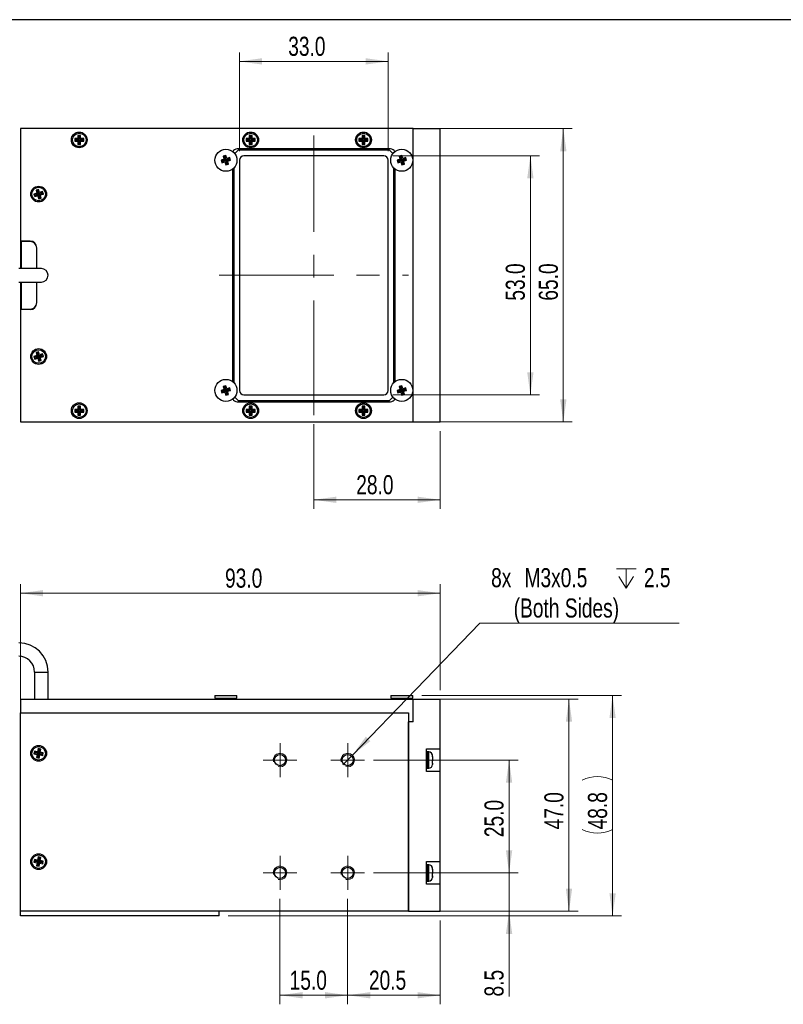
# Model space of a CAD drawing. Header units: millimetres. Extents: x 6 to 294, y 6 to 202.
# Tile 3 of 6: x 66 to 151, y 90 to 199. Entities that reach past the tile are written whole.
import ezdxf

# ---------------------------------------------------------------- set-up
doc = ezdxf.new("R2010")
doc.units = ezdxf.units.MM
doc.linetypes.add('CENTERX2', pattern=[20.32, 12.7, -2.54, 2.54, -2.54])
doc.styles.add('SLDTEXTSTYLE0', font='TXT', dxfattribs={"width": 0.75})
doc.dimstyles.new('SLDDIMSTYLE0', dxfattribs={"dimtxt": 2.116667, "dimasz": 2.5, "dimexe": 0, "dimexo": 0.0625, "dimgap": 0.529167, "dimtad": 1, "dimdec": 1, "dimlfac": 2, "dimrnd": 1e-09, "dimzin": 4, "dimdsep": 46, "dimtxsty": 'SLDTEXTSTYLE0', "dimsah": 1, "dimcen": 0.09, "dimadec": 0, "dimazin": 1, "dimtfac": 1, "dimtdec": 1, "dimtofl": 0, "dimtmove": 0, "dimatfit": 3, "dimfxl": 1, "dimfrac": 2, "dimtolj": 1, "dimtzin": 12, "dimarcsym": 0})
doc.dimstyles.new('SLDDIMSTYLE1', dxfattribs={"dimtxt": 2.116667, "dimasz": 2.5, "dimexe": 0, "dimexo": 0.0625, "dimgap": 0.529167, "dimtad": 1, "dimdec": 1, "dimlfac": 2, "dimrnd": 1e-09, "dimzin": 12, "dimdsep": 46, "dimtxsty": 'SLDTEXTSTYLE0', "dimsah": 1, "dimcen": 0.09, "dimadec": 0, "dimazin": 3, "dimtfac": 1, "dimtdec": 1, "dimtofl": 0, "dimtmove": 0, "dimatfit": 3, "dimfxl": 1, "dimfrac": 2, "dimtolj": 1, "dimtzin": 12, "dimarcsym": 0})
doc.dimstyles.new('SLDDIMSTYLE2', dxfattribs={"dimtxt": 2.116667, "dimasz": 2.5, "dimexe": 0, "dimexo": 0.0625, "dimgap": 0.529167, "dimtad": 1, "dimdec": 1, "dimlfac": 2, "dimrnd": 1e-09, "dimzin": 12, "dimdsep": 46, "dimtxsty": 'SLDTEXTSTYLE0', "dimsah": 1, "dimcen": 0.09, "dimadec": 0, "dimazin": 3, "dimtfac": 1, "dimtdec": 1, "dimtmove": 0, "dimatfit": 0, "dimfxl": 1, "dimfrac": 2, "dimtolj": 1, "dimtzin": 12, "dimarcsym": 0})
doc.dimstyles.new('SLDDIMSTYLE3', dxfattribs={"dimtxt": 2.116667, "dimasz": 2.5, "dimexe": 0, "dimexo": 0.0625, "dimgap": 0.529167, "dimtad": 0, "dimtih": 1, "dimtoh": 1, "dimdec": 1, "dimlfac": 2, "dimrnd": 1e-09, "dimzin": 12, "dimdsep": 46, "dimtxsty": 'SLDTEXTSTYLE0', "dimblk1": 'NONE', "dimsah": 1, "dimcen": 0, "dimadec": 0, "dimazin": 3, "dimtfac": 1, "dimtdec": 1, "dimtmove": 0, "dimatfit": 3, "dimldrblk": 'NONE', "dimfxl": 1, "dimfrac": 2, "dimtolj": 1, "dimtzin": 12, "dimarcsym": 0})
doc.dimstyles.new('SLDDIMSTYLE4', dxfattribs={"dimtxt": 2.116667, "dimasz": 2.5, "dimexe": 0, "dimexo": 0.0625, "dimgap": 0.529167, "dimtad": 1, "dimdec": 1, "dimlfac": 2, "dimrnd": 1e-09, "dimzin": 4, "dimdsep": 46, "dimtxsty": 'SLDTEXTSTYLE0', "dimsah": 1, "dimcen": 0.09, "dimadec": 0, "dimazin": 1, "dimtfac": 1, "dimtdec": 1, "dimtmove": 0, "dimatfit": 0, "dimfxl": 1, "dimfrac": 2, "dimtolj": 1, "dimtzin": 12, "dimarcsym": 0})

# ---------------------------------------------------------------- blocks, each defined once
blk = doc.blocks.new('_D')
at = {"color": 7, "linetype": 'Continuous', "lineweight": 18}
for p, q in [((110.86, 123.76), (128.14, 123.76)), ((127.14, 123.76), (127.14, 100.26)), ((110.36, 100.26), (128.14, 100.26))]:
    blk.add_line(p, q, dxfattribs=at)
for points in [[(127.14, 123.76), (126.79, 121.26), (127.49, 121.26)], [(127.14, 100.26), (127.49, 102.76), (126.79, 102.76)]]:
    blk.add_solid(points, dxfattribs=at)
at = {"color": 7, "linetype": 'Continuous', "lineweight": 18, "insert": (124.41, 109.33), "char_height": 2.117, "attachment_point": 1, "rotation": 90, "style": 'SLDTEXTSTYLE0'}
blk.add_mtext('47.0', dxfattribs=at)
blk = doc.blocks.new('_D_1')
at = {"color": 7, "linetype": 'Continuous', "lineweight": 18}
for p, q in [((110.84, 124.16), (132.97, 124.16)), ((131.97, 124.16), (131.97, 99.76)), ((89.36, 99.76), (132.97, 99.76))]:
    blk.add_line(p, q, dxfattribs=at)
for centre, start, end in [((130.29, 111.44), 63.4349, 116.5651), ((130.29, 112.69), 243.4349, 296.5651)]:
    blk.add_arc(centre, 3.76, start, end, dxfattribs=at)
for points in [[(131.97, 124.16), (131.62, 121.66), (132.32, 121.66)], [(131.97, 99.76), (132.32, 102.26), (131.62, 102.26)]]:
    blk.add_solid(points, dxfattribs=at)
at = {"color": 7, "linetype": 'Continuous', "lineweight": 18, "insert": (129.24, 109.33), "char_height": 2.117, "attachment_point": 1, "rotation": 90, "style": 'SLDTEXTSTYLE0'}
blk.add_mtext('48.8', dxfattribs=at)
blk = doc.blocks.new('_D_2')
at = {"color": 7, "linetype": 'Continuous', "lineweight": 18}
for p, q in [((105.49, 117.01), (121.5, 117.01)), ((120.5, 117.01), (120.5, 104.51)), ((105.49, 104.51), (121.5, 104.51))]:
    blk.add_line(p, q, dxfattribs=at)
for points in [[(120.5, 117.01), (120.15, 114.51), (120.85, 114.51)], [(120.5, 104.51), (120.85, 107.01), (120.15, 107.01)]]:
    blk.add_solid(points, dxfattribs=at)
at = {"color": 7, "linetype": 'Continuous', "lineweight": 18, "insert": (117.77, 108.47), "char_height": 2.117, "attachment_point": 1, "rotation": 90, "style": 'SLDTEXTSTYLE0'}
blk.add_mtext('25.0', dxfattribs=at)
blk = doc.blocks.new('_D_3')
at = {"color": 7, "linetype": 'Continuous', "lineweight": 18}
for p, q in [((120.5, 104.51), (120.5, 108.51)), ((105.49, 104.51), (121.5, 104.51)), ((120.5, 104.51), (120.5, 100.26)), ((110.36, 100.26), (121.5, 100.26)), ((120.5, 100.26), (120.5, 90.82))]:
    blk.add_line(p, q, dxfattribs=at)
for points in [[(120.5, 104.51), (120.85, 107.01), (120.15, 107.01)], [(120.5, 100.26), (120.15, 97.76), (120.85, 97.76)]]:
    blk.add_solid(points, dxfattribs=at)
at = {"color": 7, "linetype": 'Continuous', "lineweight": 18, "insert": (117.77, 90.82), "char_height": 2.117, "attachment_point": 1, "rotation": 90, "style": 'SLDTEXTSTYLE0'}
blk.add_mtext('8.5', dxfattribs=at)
blk = doc.blocks.new('_D_4')
at = {"color": 7, "linetype": 'Continuous', "lineweight": 18}
for p, q in [((102.61, 101.64), (102.61, 89.96)), ((112.86, 99.26), (112.86, 89.96)), ((112.86, 90.96), (102.61, 90.96))]:
    blk.add_line(p, q, dxfattribs=at)
for points in [[(102.61, 90.96), (105.11, 90.61), (105.11, 91.31)], [(112.86, 90.96), (110.36, 91.31), (110.36, 90.61)]]:
    blk.add_solid(points, dxfattribs=at)
at = {"color": 7, "linetype": 'Continuous', "lineweight": 18, "insert": (104.97, 93.69), "char_height": 2.117, "attachment_point": 1, "style": 'SLDTEXTSTYLE0'}
blk.add_mtext('20.5', dxfattribs=at)
blk = doc.blocks.new('_D_5')
at = {"color": 7, "linetype": 'Continuous', "lineweight": 18}
for p, q in [((95.11, 101.64), (95.11, 89.96)), ((102.61, 101.64), (102.61, 89.96)), ((95.11, 90.96), (102.61, 90.96))]:
    blk.add_line(p, q, dxfattribs=at)
for points in [[(95.11, 90.96), (97.61, 90.61), (97.61, 91.31)], [(102.61, 90.96), (100.11, 91.31), (100.11, 90.61)]]:
    blk.add_solid(points, dxfattribs=at)
at = {"color": 7, "linetype": 'Continuous', "lineweight": 18, "insert": (96.18, 93.69), "char_height": 2.117, "attachment_point": 1, "style": 'SLDTEXTSTYLE0'}
blk.add_mtext('15.0', dxfattribs=at)
blk = doc.blocks.new('SW_SYMBOL_HOLE_DEPTH')
at = {"color": 0, "linetype": 'Continuous', "lineweight": 18}
for p, q in [((0, 875), (800, 875)), ((400, 875), (400, 75)), ((100, 555), (400, 75)), ((700, 555), (400, 75))]:
    blk.add_line(p, q, dxfattribs=at)
blk = doc.blocks.new('_D_6')
at = {"color": 7, "linetype": 'Continuous', "lineweight": 18}
for p, q in [((103.13, 117.55), (117.26, 132.19)), ((117.26, 132.19), (139.35, 132.19)), ((102.09, 116.47), (103.13, 117.55))]:
    blk.add_line(p, q, dxfattribs=at)
blk.add_solid([(103.13, 117.55), (105.12, 119.11), (104.62, 119.6)], dxfattribs=at)
at = {"color": 7, "linetype": 'Continuous', "lineweight": 18, "xscale": 0.0027037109, "yscale": 0.0027037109, "zscale": 0.0027037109}
blk.add_blockref('SW_SYMBOL_HOLE_DEPTH', (132.41, 135.85), dxfattribs=at)
at = {"color": 7, "linetype": 'Continuous', "lineweight": 18, "attachment_point": 1, "style": 'SLDTEXTSTYLE0'}
for s, insert, char_height in [('8x', (118.51, 138.28), 2.117), ('M3x0.5', (122.21, 138.28), 2.117), ('2.5', (135.44, 138.28), 2.117), ('(Both Sides)', (121.01, 134.92), 2.1167)]:
    blk.add_mtext(s, dxfattribs=dict(at, insert=insert, char_height=char_height))
blk = doc.blocks.new('_NONE')
blk = doc.blocks.new('_D_7')
at = {"color": 7, "linetype": 'Continuous', "lineweight": 18}
for p, q in [((66.36, 123.26), (66.36, 136.5)), ((112.86, 124.76), (112.86, 136.5)), ((66.36, 135.5), (112.86, 135.5))]:
    blk.add_line(p, q, dxfattribs=at)
for points in [[(66.36, 135.5), (68.86, 135.15), (68.86, 135.85)], [(112.86, 135.5), (110.36, 135.85), (110.36, 135.15)]]:
    blk.add_solid(points, dxfattribs=at)
at = {"color": 7, "linetype": 'Continuous', "lineweight": 18, "insert": (89.02, 138.23), "char_height": 2.117, "attachment_point": 1, "style": 'SLDTEXTSTYLE0'}
blk.add_mtext('93.0', dxfattribs=at)
blk = doc.blocks.new('SW_CENTERMARKSYMBOL_0')
at = {"color": 0, "linetype": 'Continuous', "lineweight": 18}
for p, q in [((0, 1.25), (0, 1.875)), ((0, 0), (0, 1.25)), ((-1.25, 0), (-1.875, 0)), ((0, 0), (-1.25, 0)), ((0, 0), (0, -1.25)), ((0, 0), (1.25, 0)), ((1.25, 0), (1.875, 0)), ((0, -1.25), (0, -1.875))]:
    blk.add_line(p, q, dxfattribs=at)
blk = doc.blocks.new('SW_CENTERMARKSYMBOL_1')
at = {"color": 0, "linetype": 'Continuous', "lineweight": 18}
for p, q in [((0, 1.25), (0, 1.875)), ((0, 0), (0, 1.25)), ((-1.25, 0), (-1.875, 0)), ((0, 0), (-1.25, 0)), ((0, 0), (0, -1.25)), ((0, 0), (1.25, 0)), ((1.25, 0), (1.875, 0)), ((0, -1.25), (0, -1.875))]:
    blk.add_line(p, q, dxfattribs=at)
blk = doc.blocks.new('SW_CENTERMARKSYMBOL_2')
at = {"color": 0, "linetype": 'Continuous', "lineweight": 18}
for p, q in [((0, 1.25), (0, 1.875)), ((0, 0), (0, 1.25)), ((-1.25, 0), (-1.875, 0)), ((0, 0), (-1.25, 0)), ((0, 0), (0, -1.25)), ((0, 0), (1.25, 0)), ((1.25, 0), (1.875, 0)), ((0, -1.25), (0, -1.875))]:
    blk.add_line(p, q, dxfattribs=at)
blk = doc.blocks.new('SW_CENTERMARKSYMBOL_3')
at = {"color": 0, "linetype": 'Continuous', "lineweight": 18}
for p, q in [((0, 1.25), (0, 1.875)), ((0, 0), (0, 1.25)), ((-1.25, 0), (-1.875, 0)), ((0, 0), (-1.25, 0)), ((0, 0), (0, -1.25)), ((0, 0), (1.25, 0)), ((1.25, 0), (1.875, 0)), ((0, -1.25), (0, -1.875))]:
    blk.add_line(p, q, dxfattribs=at)
blk = doc.blocks.new('_D_8')
at = {"color": 7, "linetype": 'Continuous', "lineweight": 18}
for p, q in [((110.86, 186.97), (127.51, 186.97)), ((126.51, 186.97), (126.51, 154.47)), ((110.86, 154.47), (127.51, 154.47))]:
    blk.add_line(p, q, dxfattribs=at)
for points in [[(126.51, 186.97), (126.16, 184.47), (126.86, 184.47)], [(126.51, 154.47), (126.86, 156.97), (126.16, 156.97)]]:
    blk.add_solid(points, dxfattribs=at)
at = {"color": 7, "linetype": 'Continuous', "lineweight": 18, "insert": (123.79, 167.91), "char_height": 2.117, "attachment_point": 1, "rotation": 90, "style": 'SLDTEXTSTYLE0'}
blk.add_mtext('65.0', dxfattribs=at)
blk = doc.blocks.new('_D_9')
at = {"color": 7, "linetype": 'Continuous', "lineweight": 18}
for p, q in [((107.61, 183.97), (123.86, 183.97)), ((122.86, 183.97), (122.86, 157.47)), ((107.61, 157.47), (123.86, 157.47))]:
    blk.add_line(p, q, dxfattribs=at)
for points in [[(122.86, 183.97), (122.51, 181.47), (123.21, 181.47)], [(122.86, 157.47), (123.21, 159.97), (122.51, 159.97)]]:
    blk.add_solid(points, dxfattribs=at)
at = {"color": 7, "linetype": 'Continuous', "lineweight": 18, "insert": (120.13, 167.91), "char_height": 2.117, "attachment_point": 1, "rotation": 90, "style": 'SLDTEXTSTYLE0'}
blk.add_mtext('53.0', dxfattribs=at)
blk = doc.blocks.new('_D_10')
at = {"color": 7, "linetype": 'Continuous', "lineweight": 18}
for p, q in [((90.61, 184.47), (90.61, 195.42)), ((107.11, 184.47), (107.11, 195.42)), ((107.11, 194.42), (90.61, 194.42))]:
    blk.add_line(p, q, dxfattribs=at)
for points in [[(90.61, 194.42), (93.11, 194.07), (93.11, 194.77)], [(107.11, 194.42), (104.61, 194.77), (104.61, 194.07)]]:
    blk.add_solid(points, dxfattribs=at)
at = {"color": 7, "linetype": 'Continuous', "lineweight": 18, "insert": (96.02, 197.15), "char_height": 2.117, "attachment_point": 1, "style": 'SLDTEXTSTYLE0'}
blk.add_mtext('33.0', dxfattribs=at)
blk = doc.blocks.new('_D_11')
at = {"color": 7, "linetype": 'Continuous', "lineweight": 18}
for p, q in [((98.86, 154.22), (98.86, 144.85)), ((112.86, 153.47), (112.86, 144.85)), ((98.86, 145.85), (112.86, 145.85))]:
    blk.add_line(p, q, dxfattribs=at)
for points in [[(98.86, 145.85), (101.36, 145.5), (101.36, 146.2)], [(112.86, 145.85), (110.36, 146.2), (110.36, 145.5)]]:
    blk.add_solid(points, dxfattribs=at)
at = {"color": 7, "linetype": 'Continuous', "lineweight": 18, "insert": (103.56, 148.58), "char_height": 2.117, "attachment_point": 1, "style": 'SLDTEXTSTYLE0'}
blk.add_mtext('28.0', dxfattribs=at)

msp = doc.modelspace()

# ---------------------------------------------------------------- linework, layer by layer
at = {"color": 7, "linetype": 'Continuous', "lineweight": 25}
for p, q in [((291.144, 199.039), (5.901, 199.039)), ((109.862, 186.969), (66.362, 186.969)), ((66.362, 186.969), (66.362, 174.519)), ((109.862, 186.969), (112.862, 186.969)), ((109.862, 154.469), (109.862, 186.969)), ((112.862, 154.469), (112.862, 186.969)), ((72.712, 185.869), (72.362, 185.869)), ((72.362, 185.869), (72.362, 185.569)), ((72.473, 185.758), (72.362, 185.869)), ((72.473, 185.68), (72.362, 185.569)), ((72.362, 185.569), (72.712, 185.569)), ((72.823, 185.758), (72.473, 185.758)), ((72.473, 185.758), (72.473, 185.68)), ((72.473, 185.68), (72.823, 185.68)), ((73.012, 186.219), (72.712, 186.219)), ((72.712, 186.219), (72.712, 185.869)), ((72.823, 186.108), (72.712, 186.219)), ((72.823, 185.758), (72.712, 185.869)), ((72.823, 185.68), (72.712, 185.569)), ((72.712, 185.569), (72.712, 185.219)), ((72.9, 186.108), (72.823, 186.108)), ((72.823, 186.108), (72.823, 185.758)), ((72.823, 185.68), (72.823, 185.33)), ((72.9, 186.108), (73.012, 186.219)), ((72.9, 185.758), (72.9, 186.108)), ((72.9, 185.758), (73.012, 185.869)), ((73.25, 185.758), (72.9, 185.758)), ((72.9, 185.33), (72.9, 185.68)), ((72.9, 185.68), (73.012, 185.569)), ((72.9, 185.68), (73.25, 185.68)), ((73.012, 185.869), (73.012, 186.219)), ((73.362, 185.869), (73.012, 185.869)), ((73.012, 185.219), (73.012, 185.569)), ((73.012, 185.569), (73.362, 185.569)), ((73.25, 185.758), (73.362, 185.869)), ((73.25, 185.68), (73.25, 185.758)), ((73.25, 185.68), (73.362, 185.569)), ((73.362, 185.569), (73.362, 185.869)), ((91.712, 185.869), (91.362, 185.869)), ((91.362, 185.869), (91.362, 185.569)), ((91.473, 185.758), (91.362, 185.869)), ((91.473, 185.68), (91.362, 185.569)), ((91.362, 185.569), (91.712, 185.569)), ((91.823, 185.758), (91.473, 185.758)), ((91.473, 185.758), (91.473, 185.68)), ((91.473, 185.68), (91.823, 185.68)), ((92.012, 186.219), (91.712, 186.219)), ((91.712, 186.219), (91.712, 185.869)), ((91.823, 186.108), (91.712, 186.219)), ((91.823, 185.758), (91.712, 185.869)), ((91.823, 185.68), (91.712, 185.569)), ((91.712, 185.569), (91.712, 185.219)), ((91.9, 186.108), (91.823, 186.108)), ((91.823, 186.108), (91.823, 185.758)), ((91.823, 185.68), (91.823, 185.33)), ((91.9, 186.108), (92.012, 186.219)), ((91.9, 185.758), (91.9, 186.108)), ((91.9, 185.758), (92.012, 185.869)), ((92.25, 185.758), (91.9, 185.758)), ((91.9, 185.33), (91.9, 185.68)), ((91.9, 185.68), (92.012, 185.569)), ((91.9, 185.68), (92.25, 185.68)), ((92.012, 185.869), (92.012, 186.219)), ((92.362, 185.869), (92.012, 185.869)), ((92.012, 185.219), (92.012, 185.569)), ((92.012, 185.569), (92.362, 185.569)), ((92.25, 185.758), (92.362, 185.869)), ((92.25, 185.68), (92.25, 185.758)), ((92.25, 185.68), (92.362, 185.569)), ((92.362, 185.569), (92.362, 185.869)), ((104.212, 185.869), (103.862, 185.869)), ((103.862, 185.869), (103.862, 185.569)), ((103.973, 185.758), (103.862, 185.869)), ((103.973, 185.68), (103.862, 185.569)), ((103.862, 185.569), (104.212, 185.569)), ((103.973, 185.758), (103.973, 185.68)), ((104.323, 185.758), (103.973, 185.758)), ((103.973, 185.68), (104.323, 185.68)), ((104.512, 186.219), (104.212, 186.219)), ((104.212, 186.219), (104.212, 185.869)), ((104.323, 186.108), (104.212, 186.219)), ((104.323, 185.758), (104.212, 185.869)), ((104.323, 185.68), (104.212, 185.569)), ((104.212, 185.569), (104.212, 185.219)), ((104.323, 186.108), (104.323, 185.758)), ((104.4, 186.108), (104.323, 186.108)), ((104.323, 185.68), (104.323, 185.33)), ((104.4, 186.108), (104.512, 186.219)), ((104.4, 185.758), (104.4, 186.108)), ((104.4, 185.758), (104.512, 185.869)), ((104.75, 185.758), (104.4, 185.758)), ((104.4, 185.33), (104.4, 185.68)), ((104.4, 185.68), (104.512, 185.569)), ((104.4, 185.68), (104.75, 185.68)), ((104.512, 185.869), (104.512, 186.219)), ((104.862, 185.869), (104.512, 185.869)), ((104.512, 185.219), (104.512, 185.569)), ((104.512, 185.569), (104.862, 185.569)), ((104.75, 185.758), (104.862, 185.869)), ((104.75, 185.68), (104.75, 185.758)), ((104.75, 185.68), (104.862, 185.569)), ((104.862, 185.569), (104.862, 185.869)), ((72.823, 185.33), (72.712, 185.219)), ((72.712, 185.219), (73.012, 185.219)), ((72.823, 185.33), (72.9, 185.33)), ((72.9, 185.33), (73.012, 185.219)), ((90.487, 184.594), (90.094, 184.201)), ((107.362, 184.719), (90.362, 184.719)), ((107.237, 184.594), (90.487, 184.594)), ((91.823, 185.33), (91.712, 185.219)), ((91.712, 185.219), (92.012, 185.219)), ((91.823, 185.33), (91.9, 185.33)), ((91.9, 185.33), (92.012, 185.219)), ((104.323, 185.33), (104.212, 185.219)), ((104.212, 185.219), (104.512, 185.219)), ((104.323, 185.33), (104.4, 185.33)), ((104.4, 185.33), (104.512, 185.219)), ((107.63, 184.201), (107.237, 184.594)), ((88.925, 183.57), (88.59, 183.47)), ((88.59, 183.47), (88.675, 183.183)), ((88.728, 183.395), (88.59, 183.47)), ((88.75, 183.321), (88.675, 183.183)), ((88.675, 183.183), (89.011, 183.283)), ((89.064, 183.495), (88.728, 183.395)), ((88.728, 183.395), (88.75, 183.321)), ((88.75, 183.321), (89.086, 183.421)), ((89.113, 183.991), (88.825, 183.906)), ((88.825, 183.906), (88.925, 183.57)), ((88.964, 183.831), (88.825, 183.906)), ((89.064, 183.495), (88.925, 183.57)), ((89.038, 183.853), (88.964, 183.831)), ((88.964, 183.831), (89.064, 183.495)), ((89.086, 183.421), (89.011, 183.283)), ((89.011, 183.283), (89.111, 182.947)), ((89.038, 183.853), (89.113, 183.991)), ((89.138, 183.517), (89.038, 183.853)), ((89.086, 183.421), (89.185, 183.086)), ((89.213, 183.656), (89.113, 183.991)), ((89.138, 183.517), (89.213, 183.656)), ((89.473, 183.617), (89.138, 183.517)), ((89.16, 183.443), (89.495, 183.543)), ((89.16, 183.443), (89.298, 183.368)), ((89.26, 183.108), (89.16, 183.443)), ((89.548, 183.756), (89.213, 183.656)), ((89.298, 183.368), (89.634, 183.468)), ((89.398, 183.033), (89.298, 183.368)), ((89.473, 183.617), (89.548, 183.756)), ((89.495, 183.543), (89.473, 183.617)), ((89.495, 183.543), (89.634, 183.468)), ((89.634, 183.468), (89.548, 183.756)), ((108.425, 183.57), (108.09, 183.47)), ((108.09, 183.47), (108.175, 183.183)), ((108.228, 183.395), (108.09, 183.47)), ((108.25, 183.321), (108.175, 183.183)), ((108.175, 183.183), (108.511, 183.283)), ((108.564, 183.495), (108.228, 183.395)), ((108.228, 183.395), (108.25, 183.321)), ((108.25, 183.321), (108.586, 183.421)), ((108.613, 183.991), (108.325, 183.906)), ((108.325, 183.906), (108.425, 183.57)), ((108.464, 183.831), (108.325, 183.906)), ((108.564, 183.495), (108.425, 183.57)), ((108.538, 183.853), (108.464, 183.831)), ((108.464, 183.831), (108.564, 183.495)), ((108.586, 183.421), (108.511, 183.283)), ((108.511, 183.283), (108.611, 182.947)), ((108.538, 183.853), (108.613, 183.991)), ((108.638, 183.517), (108.538, 183.853)), ((108.586, 183.421), (108.685, 183.086)), ((108.713, 183.656), (108.613, 183.991)), ((108.638, 183.517), (108.713, 183.656)), ((108.973, 183.617), (108.638, 183.517)), ((108.66, 183.443), (108.995, 183.543)), ((108.66, 183.443), (108.798, 183.368)), ((108.76, 183.108), (108.66, 183.443)), ((109.048, 183.756), (108.713, 183.656)), ((108.798, 183.368), (109.134, 183.468)), ((108.898, 183.033), (108.798, 183.368)), ((108.973, 183.617), (109.048, 183.756)), ((108.995, 183.543), (108.973, 183.617)), ((108.995, 183.543), (109.134, 183.468)), ((109.134, 183.468), (109.048, 183.756)), ((89.185, 183.086), (89.111, 182.947)), ((89.111, 182.947), (89.398, 183.033)), ((89.185, 183.086), (89.26, 183.108)), ((89.26, 183.108), (89.398, 183.033)), ((89.862, 182.501), (89.862, 158.938)), ((89.987, 182.612), (89.987, 158.826)), ((107.737, 158.826), (107.737, 182.612)), ((107.862, 158.938), (107.862, 182.501)), ((108.685, 183.086), (108.611, 182.947)), ((108.611, 182.947), (108.898, 183.033)), ((108.685, 183.086), (108.76, 183.108)), ((108.76, 183.108), (108.898, 183.033)), ((68.363, 180.241), (68.075, 180.156)), ((68.075, 180.156), (68.175, 179.82)), ((68.214, 180.081), (68.075, 180.156)), ((68.288, 180.103), (68.214, 180.081)), ((68.214, 180.081), (68.314, 179.745)), ((68.288, 180.103), (68.363, 180.241)), ((68.388, 179.767), (68.288, 180.103)), ((68.463, 179.906), (68.363, 180.241)), ((68.798, 180.006), (68.463, 179.906)), ((68.723, 179.867), (68.798, 180.006)), ((68.884, 179.718), (68.798, 180.006)), ((68.175, 179.82), (67.84, 179.72)), ((67.84, 179.72), (67.925, 179.433)), ((67.978, 179.645), (67.84, 179.72)), ((68, 179.571), (67.925, 179.433)), ((67.925, 179.433), (68.261, 179.533)), ((68.314, 179.745), (67.978, 179.645)), ((67.978, 179.645), (68, 179.571)), ((68, 179.571), (68.336, 179.671)), ((68.314, 179.745), (68.175, 179.82)), ((68.336, 179.671), (68.261, 179.533)), ((68.261, 179.533), (68.361, 179.197)), ((68.336, 179.671), (68.435, 179.336)), ((68.435, 179.336), (68.361, 179.197)), ((68.361, 179.197), (68.648, 179.283)), ((68.388, 179.767), (68.463, 179.906)), ((68.723, 179.867), (68.388, 179.767)), ((68.41, 179.693), (68.745, 179.793)), ((68.41, 179.693), (68.548, 179.618)), ((68.51, 179.358), (68.41, 179.693)), ((68.435, 179.336), (68.51, 179.358)), ((68.51, 179.358), (68.648, 179.283)), ((68.548, 179.618), (68.884, 179.718)), ((68.648, 179.283), (68.548, 179.618)), ((68.745, 179.793), (68.723, 179.867)), ((68.745, 179.793), (68.884, 179.718)), ((66.362, 174.519), (66.362, 171.469)), ((67.412, 174.519), (66.362, 174.519)), ((67.412, 174.469), (66.412, 174.469)), ((66.412, 174.469), (66.412, 171.469)), ((68.162, 171.469), (68.162, 173.769)), ((68.162, 171.469), (68.162, 173.719)), ((68.662, 171.469), (66.162, 171.469)), ((66.162, 169.969), (68.662, 169.969)), ((66.362, 169.969), (66.362, 166.919)), ((66.412, 169.969), (66.412, 166.969)), ((68.162, 167.719), (68.162, 169.969)), ((68.162, 167.669), (68.162, 169.969)), ((66.362, 166.919), (66.362, 154.469)), ((67.412, 166.919), (66.362, 166.919)), ((66.412, 166.969), (67.412, 166.969)), ((68.175, 161.82), (67.84, 161.72)), ((67.84, 161.72), (67.925, 161.433)), ((67.978, 161.645), (67.84, 161.72)), ((68, 161.571), (67.925, 161.433)), ((67.925, 161.433), (68.261, 161.533)), ((68.314, 161.745), (67.978, 161.645)), ((67.978, 161.645), (68, 161.571)), ((68, 161.571), (68.336, 161.671)), ((68.363, 162.241), (68.075, 162.156)), ((68.075, 162.156), (68.175, 161.82)), ((68.214, 162.081), (68.075, 162.156)), ((68.314, 161.745), (68.175, 161.82)), ((68.288, 162.103), (68.214, 162.081)), ((68.214, 162.081), (68.314, 161.745)), ((68.336, 161.671), (68.261, 161.533)), ((68.261, 161.533), (68.361, 161.197)), ((68.288, 162.103), (68.363, 162.241)), ((68.388, 161.767), (68.288, 162.103)), ((68.336, 161.671), (68.435, 161.336)), ((68.463, 161.906), (68.363, 162.241)), ((68.388, 161.767), (68.463, 161.906)), ((68.723, 161.867), (68.388, 161.767)), ((68.41, 161.693), (68.745, 161.793)), ((68.51, 161.358), (68.41, 161.693)), ((68.41, 161.693), (68.548, 161.618)), ((68.798, 162.006), (68.463, 161.906)), ((68.548, 161.618), (68.884, 161.718)), ((68.648, 161.283), (68.548, 161.618)), ((68.723, 161.867), (68.798, 162.006)), ((68.745, 161.793), (68.723, 161.867)), ((68.745, 161.793), (68.884, 161.718)), ((68.884, 161.718), (68.798, 162.006)), ((68.435, 161.336), (68.361, 161.197)), ((68.361, 161.197), (68.648, 161.283)), ((68.435, 161.336), (68.51, 161.358)), ((68.51, 161.358), (68.648, 161.283)), ((89.113, 158.491), (88.825, 158.406)), ((88.825, 158.406), (88.925, 158.07)), ((88.964, 158.331), (88.825, 158.406)), ((89.038, 158.353), (88.964, 158.331)), ((88.964, 158.331), (89.064, 157.995)), ((89.038, 158.353), (89.113, 158.491)), ((89.138, 158.017), (89.038, 158.353)), ((89.213, 158.156), (89.113, 158.491)), ((89.548, 158.256), (89.213, 158.156)), ((89.473, 158.117), (89.548, 158.256)), ((89.634, 157.968), (89.548, 158.256)), ((108.613, 158.491), (108.325, 158.406)), ((108.325, 158.406), (108.425, 158.07)), ((108.464, 158.331), (108.325, 158.406)), ((108.538, 158.353), (108.464, 158.331)), ((108.464, 158.331), (108.564, 157.995)), ((108.538, 158.353), (108.613, 158.491)), ((108.638, 158.017), (108.538, 158.353)), ((108.713, 158.156), (108.613, 158.491)), ((109.048, 158.256), (108.713, 158.156)), ((108.973, 158.117), (109.048, 158.256)), ((109.134, 157.968), (109.048, 158.256)), ((88.925, 158.07), (88.59, 157.97)), ((88.59, 157.97), (88.675, 157.683)), ((88.728, 157.895), (88.59, 157.97)), ((88.75, 157.821), (88.675, 157.683)), ((88.675, 157.683), (89.011, 157.783)), ((89.064, 157.995), (88.728, 157.895)), ((88.728, 157.895), (88.75, 157.821)), ((88.75, 157.821), (89.086, 157.921)), ((89.064, 157.995), (88.925, 158.07)), ((89.086, 157.921), (89.011, 157.783)), ((89.011, 157.783), (89.111, 157.447)), ((89.086, 157.921), (89.185, 157.586)), ((89.185, 157.586), (89.111, 157.447)), ((89.111, 157.447), (89.398, 157.533)), ((89.138, 158.017), (89.213, 158.156)), ((89.473, 158.117), (89.138, 158.017)), ((89.16, 157.943), (89.495, 158.043)), ((89.16, 157.943), (89.298, 157.868)), ((89.26, 157.608), (89.16, 157.943)), ((89.185, 157.586), (89.26, 157.608)), ((89.26, 157.608), (89.398, 157.533)), ((89.298, 157.868), (89.634, 157.968)), ((89.398, 157.533), (89.298, 157.868)), ((89.495, 158.043), (89.473, 158.117)), ((89.495, 158.043), (89.634, 157.968)), ((90.094, 157.237), (90.487, 156.844)), ((107.237, 156.844), (107.63, 157.237)), ((108.425, 158.07), (108.09, 157.97)), ((108.09, 157.97), (108.175, 157.683)), ((108.228, 157.895), (108.09, 157.97)), ((108.25, 157.821), (108.175, 157.683)), ((108.175, 157.683), (108.511, 157.783)), ((108.564, 157.995), (108.228, 157.895)), ((108.228, 157.895), (108.25, 157.821)), ((108.25, 157.821), (108.586, 157.921)), ((108.564, 157.995), (108.425, 158.07)), ((108.586, 157.921), (108.511, 157.783)), ((108.511, 157.783), (108.611, 157.447)), ((108.586, 157.921), (108.685, 157.586)), ((108.685, 157.586), (108.611, 157.447)), ((108.611, 157.447), (108.898, 157.533)), ((108.638, 158.017), (108.713, 158.156)), ((108.973, 158.117), (108.638, 158.017)), ((108.66, 157.943), (108.995, 158.043)), ((108.66, 157.943), (108.798, 157.868)), ((108.76, 157.608), (108.66, 157.943)), ((108.685, 157.586), (108.76, 157.608)), ((108.76, 157.608), (108.898, 157.533)), ((108.798, 157.868), (109.134, 157.968)), ((108.898, 157.533), (108.798, 157.868)), ((108.995, 158.043), (108.973, 158.117)), ((108.995, 158.043), (109.134, 157.968)), ((73.012, 156.219), (72.712, 156.219)), ((72.712, 156.219), (72.712, 155.869)), ((72.823, 156.108), (72.712, 156.219)), ((72.9, 156.108), (72.823, 156.108)), ((72.823, 156.108), (72.823, 155.758)), ((72.9, 156.108), (73.012, 156.219)), ((72.9, 155.758), (72.9, 156.108)), ((73.012, 155.869), (73.012, 156.219)), ((90.362, 156.719), (107.362, 156.719)), ((90.487, 156.844), (107.237, 156.844)), ((91.823, 156.108), (91.712, 156.219)), ((91.712, 156.219), (91.712, 155.869)), ((92.012, 156.219), (91.712, 156.219)), ((91.823, 156.108), (91.823, 155.758)), ((91.9, 156.108), (91.823, 156.108)), ((91.9, 156.108), (92.012, 156.219)), ((91.9, 155.758), (91.9, 156.108)), ((92.012, 155.869), (92.012, 156.219)), ((104.323, 156.108), (104.212, 156.219)), ((104.512, 156.219), (104.212, 156.219)), ((104.212, 156.219), (104.212, 155.869)), ((104.4, 156.108), (104.323, 156.108)), ((104.323, 156.108), (104.323, 155.758)), ((104.4, 156.108), (104.512, 156.219)), ((104.4, 155.758), (104.4, 156.108)), ((104.512, 155.869), (104.512, 156.219)), ((72.712, 155.869), (72.362, 155.869)), ((72.362, 155.869), (72.362, 155.569)), ((72.473, 155.758), (72.362, 155.869)), ((72.473, 155.68), (72.362, 155.569)), ((72.362, 155.569), (72.712, 155.569)), ((72.473, 155.758), (72.473, 155.68)), ((72.823, 155.758), (72.473, 155.758)), ((72.473, 155.68), (72.823, 155.68)), ((72.823, 155.758), (72.712, 155.869)), ((72.823, 155.68), (72.712, 155.569)), ((72.712, 155.569), (72.712, 155.219)), ((72.823, 155.33), (72.712, 155.219)), ((72.712, 155.219), (73.012, 155.219)), ((72.823, 155.68), (72.823, 155.33)), ((72.823, 155.33), (72.9, 155.33)), ((72.9, 155.758), (73.012, 155.869)), ((73.25, 155.758), (72.9, 155.758)), ((72.9, 155.33), (72.9, 155.68)), ((72.9, 155.68), (73.012, 155.569)), ((72.9, 155.68), (73.25, 155.68)), ((72.9, 155.33), (73.012, 155.219)), ((73.362, 155.869), (73.012, 155.869)), ((73.012, 155.219), (73.012, 155.569)), ((73.012, 155.569), (73.362, 155.569)), ((73.25, 155.758), (73.362, 155.869)), ((73.25, 155.68), (73.25, 155.758)), ((73.25, 155.68), (73.362, 155.569)), ((73.362, 155.569), (73.362, 155.869)), ((91.712, 155.869), (91.362, 155.869)), ((91.362, 155.869), (91.362, 155.569)), ((91.473, 155.758), (91.362, 155.869)), ((91.473, 155.68), (91.362, 155.569)), ((91.362, 155.569), (91.712, 155.569)), ((91.473, 155.758), (91.473, 155.68)), ((91.823, 155.758), (91.473, 155.758)), ((91.473, 155.68), (91.823, 155.68)), ((91.823, 155.758), (91.712, 155.869)), ((91.823, 155.68), (91.712, 155.569)), ((91.712, 155.569), (91.712, 155.219)), ((91.823, 155.33), (91.712, 155.219)), ((91.712, 155.219), (92.012, 155.219)), ((91.823, 155.68), (91.823, 155.33)), ((91.823, 155.33), (91.9, 155.33)), ((91.9, 155.758), (92.012, 155.869)), ((92.25, 155.758), (91.9, 155.758)), ((91.9, 155.33), (91.9, 155.68)), ((91.9, 155.68), (92.012, 155.569)), ((91.9, 155.68), (92.25, 155.68)), ((91.9, 155.33), (92.012, 155.219)), ((92.362, 155.869), (92.012, 155.869)), ((92.012, 155.219), (92.012, 155.569)), ((92.012, 155.569), (92.362, 155.569)), ((92.25, 155.758), (92.362, 155.869)), ((92.25, 155.68), (92.25, 155.758)), ((92.25, 155.68), (92.362, 155.569)), ((92.362, 155.569), (92.362, 155.869)), ((104.212, 155.869), (103.862, 155.869)), ((103.862, 155.869), (103.862, 155.569)), ((103.973, 155.758), (103.862, 155.869)), ((103.973, 155.68), (103.862, 155.569)), ((103.862, 155.569), (104.212, 155.569)), ((104.323, 155.758), (103.973, 155.758)), ((103.973, 155.758), (103.973, 155.68)), ((103.973, 155.68), (104.323, 155.68)), ((104.323, 155.758), (104.212, 155.869)), ((104.323, 155.68), (104.212, 155.569)), ((104.212, 155.569), (104.212, 155.219)), ((104.323, 155.33), (104.212, 155.219)), ((104.212, 155.219), (104.512, 155.219)), ((104.323, 155.68), (104.323, 155.33)), ((104.323, 155.33), (104.4, 155.33)), ((104.4, 155.758), (104.512, 155.869)), ((104.75, 155.758), (104.4, 155.758)), ((104.4, 155.33), (104.4, 155.68)), ((104.4, 155.68), (104.512, 155.569)), ((104.4, 155.68), (104.75, 155.68)), ((104.4, 155.33), (104.512, 155.219)), ((104.862, 155.869), (104.512, 155.869)), ((104.512, 155.219), (104.512, 155.569)), ((104.512, 155.569), (104.862, 155.569)), ((104.75, 155.758), (104.862, 155.869)), ((104.75, 155.68), (104.75, 155.758)), ((104.75, 155.68), (104.862, 155.569)), ((104.862, 155.569), (104.862, 155.869)), ((66.362, 154.469), (109.862, 154.469)), ((109.862, 154.469), (112.862, 154.469)), ((67.912, 126.764), (67.912, 123.764)), ((69.412, 123.764), (69.412, 126.764)), ((66.362, 123.764), (66.362, 122.264)), ((66.362, 123.764), (109.862, 123.764)), ((87.887, 124.164), (87.887, 123.864)), ((87.887, 124.164), (89.461, 124.164)), ((87.887, 123.864), (88.612, 123.8)), ((87.887, 123.864), (89.461, 123.864)), ((88.612, 123.8), (88.612, 123.764)), ((88.612, 123.8), (89.254, 123.8)), ((89.254, 123.8), (89.612, 123.8)), ((89.461, 124.164), (90.337, 124.164)), ((89.461, 123.864), (90.337, 123.864)), ((89.612, 123.8), (90.337, 123.864)), ((89.612, 123.764), (89.612, 123.8)), ((90.337, 123.864), (90.337, 124.164)), ((107.387, 124.164), (107.387, 123.864)), ((107.387, 124.164), (108.961, 124.164)), ((107.387, 123.864), (108.112, 123.8)), ((107.387, 123.864), (108.961, 123.864)), ((108.112, 123.8), (108.112, 123.764)), ((108.112, 123.8), (108.754, 123.8)), ((108.754, 123.8), (109.112, 123.8)), ((108.961, 124.164), (109.837, 124.164)), ((108.961, 123.864), (109.837, 123.864)), ((109.112, 123.8), (109.837, 123.864)), ((109.112, 123.764), (109.112, 123.8)), ((109.837, 123.864), (109.837, 124.164)), ((109.862, 121.264), (109.862, 123.764)), ((109.862, 123.764), (112.862, 123.764)), ((112.862, 118.264), (112.862, 123.764)), ((66.362, 122.264), (109.362, 122.264)), ((66.362, 100.264), (66.362, 122.264)), ((109.362, 122.264), (109.362, 100.264)), ((109.362, 122.264), (109.362, 121.264)), ((109.362, 100.264), (109.362, 121.264)), ((109.862, 121.264), (109.362, 121.264)), ((67.901, 118.008), (67.842, 117.714)), ((67.988, 117.877), (67.901, 118.008)), ((68.244, 117.94), (67.901, 118.008)), ((67.988, 117.877), (67.973, 117.802)), ((68.331, 117.809), (67.988, 117.877)), ((68.312, 118.283), (68.244, 117.94)), ((68.331, 117.809), (68.244, 117.94)), ((68.606, 118.225), (68.312, 118.283)), ((68.4, 118.152), (68.312, 118.283)), ((68.4, 118.152), (68.331, 117.809)), ((68.476, 118.137), (68.4, 118.152)), ((68.407, 117.794), (68.476, 118.137)), ((68.407, 117.794), (68.538, 117.881)), ((68.476, 118.137), (68.606, 118.225)), ((68.538, 117.881), (68.606, 118.225)), ((68.881, 117.813), (68.538, 117.881)), ((68.75, 117.726), (68.881, 117.813)), ((68.823, 117.519), (68.881, 117.813)), ((111.362, 118.264), (112.862, 118.264)), ((111.362, 115.764), (111.362, 118.264)), ((111.612, 117.914), (111.412, 117.914)), ((112.862, 115.764), (112.862, 118.264)), ((67.973, 117.802), (67.842, 117.714)), ((67.842, 117.714), (68.185, 117.646)), ((67.973, 117.802), (68.316, 117.733)), ((68.185, 117.646), (68.117, 117.303)), ((68.248, 117.39), (68.117, 117.303)), ((68.117, 117.303), (68.411, 117.244)), ((68.316, 117.733), (68.185, 117.646)), ((68.316, 117.733), (68.248, 117.39)), ((68.248, 117.39), (68.324, 117.375)), ((68.324, 117.375), (68.392, 117.718)), ((68.324, 117.375), (68.411, 117.244)), ((68.392, 117.718), (68.479, 117.587)), ((68.392, 117.718), (68.735, 117.65)), ((68.75, 117.726), (68.407, 117.794)), ((68.411, 117.244), (68.479, 117.587)), ((68.479, 117.587), (68.823, 117.519)), ((68.735, 117.65), (68.75, 117.726)), ((68.735, 117.65), (68.823, 117.519)), ((111.99, 117.63), (111.99, 117.511)), ((112.012, 117.509), (111.99, 117.63)), ((111.99, 117.511), (112.012, 117.382)), ((112.012, 116.947), (111.99, 116.88)), ((111.99, 116.88), (111.99, 116.626)), ((112.012, 117.382), (112.012, 117.509)), ((112.012, 117.382), (112.012, 116.947)), ((112.012, 116.941), (112.012, 116.947)), ((112.012, 116.814), (112.012, 116.941)), ((112.012, 116.676), (112.012, 116.814)), ((112.862, 115.764), (111.362, 115.764)), ((111.412, 116.114), (111.612, 116.114)), ((111.99, 116.626), (112.012, 116.676)), ((112.012, 116.676), (112.012, 116.514)), ((112.862, 105.764), (112.862, 115.764)), ((67.901, 106.008), (67.842, 105.714)), ((67.988, 105.877), (67.901, 106.008)), ((68.244, 105.94), (67.901, 106.008)), ((67.988, 105.877), (67.973, 105.802)), ((68.331, 105.809), (67.988, 105.877)), ((68.312, 106.283), (68.244, 105.94)), ((68.331, 105.809), (68.244, 105.94)), ((68.606, 106.225), (68.312, 106.283)), ((68.4, 106.152), (68.312, 106.283)), ((68.4, 106.152), (68.331, 105.809)), ((68.476, 106.137), (68.4, 106.152)), ((68.407, 105.794), (68.476, 106.137)), ((68.407, 105.794), (68.538, 105.881)), ((68.476, 106.137), (68.606, 106.225)), ((68.538, 105.881), (68.606, 106.225)), ((68.881, 105.813), (68.538, 105.881)), ((68.75, 105.726), (68.881, 105.813)), ((68.823, 105.519), (68.881, 105.813)), ((67.973, 105.802), (67.842, 105.714)), ((67.842, 105.714), (68.185, 105.646)), ((67.973, 105.802), (68.316, 105.733)), ((68.185, 105.646), (68.117, 105.303)), ((68.248, 105.39), (68.117, 105.303)), ((68.117, 105.303), (68.411, 105.244)), ((68.316, 105.733), (68.185, 105.646)), ((68.316, 105.733), (68.248, 105.39)), ((68.248, 105.39), (68.324, 105.375)), ((68.324, 105.375), (68.392, 105.718)), ((68.324, 105.375), (68.411, 105.244)), ((68.392, 105.718), (68.479, 105.587)), ((68.392, 105.718), (68.735, 105.65)), ((68.75, 105.726), (68.407, 105.794)), ((68.411, 105.244), (68.479, 105.587)), ((68.479, 105.587), (68.823, 105.519)), ((68.735, 105.65), (68.75, 105.726)), ((68.735, 105.65), (68.823, 105.519)), ((111.362, 105.764), (112.862, 105.764)), ((111.362, 103.264), (111.362, 105.764)), ((111.612, 105.414), (111.412, 105.414)), ((111.99, 105.13), (111.99, 105.011)), ((112.012, 105.009), (111.99, 105.13)), ((111.99, 105.011), (112.012, 104.882)), ((112.012, 104.882), (112.012, 105.009)), ((112.012, 104.882), (112.012, 104.447)), ((112.862, 103.264), (112.862, 105.764)), ((112.012, 104.447), (111.99, 104.38)), ((111.99, 104.38), (111.99, 104.126)), ((111.99, 104.126), (112.012, 104.176)), ((112.012, 104.441), (112.012, 104.447)), ((112.012, 104.314), (112.012, 104.441)), ((112.012, 104.176), (112.012, 104.314)), ((112.012, 104.176), (112.012, 104.014)), ((112.862, 103.264), (111.362, 103.264)), ((111.412, 103.614), (111.612, 103.614)), ((112.862, 100.264), (112.862, 103.264)), ((66.362, 99.764), (66.362, 100.264)), ((88.362, 100.264), (66.362, 100.264)), ((109.362, 100.264), (66.362, 100.264)), ((88.362, 99.764), (66.362, 99.764)), ((88.362, 99.764), (88.362, 100.264)), ((109.362, 100.264), (112.862, 100.264))]:
    msp.add_line(p, q, dxfattribs=at)
at = {"color": 7, "linetype": 'CENTERX2', "lineweight": 18}
for p, q in [((98.862, 155.219), (98.862, 186.219)), ((88.362, 170.719), (109.362, 170.719))]:
    msp.add_line(p, q, dxfattribs=at)
at = {"color": 7, "linetype": 'Continuous'}
for p, q in [((90.612, 183.469), (90.612, 157.969)), ((106.612, 183.969), (91.112, 183.969)), ((107.112, 157.969), (107.112, 183.469)), ((91.112, 157.469), (106.612, 157.469))]:
    msp.add_line(p, q, dxfattribs=at)
at = {"color": 8, "linetype": 'Continuous', "lineweight": 25}
for p, q in [((67.912, 126.764), (69.412, 126.764)), ((111.412, 117.914), (111.412, 117.829)), ((111.412, 117.829), (111.412, 116.114)), ((111.612, 116.114), (111.612, 117.914)), ((111.412, 105.414), (111.412, 105.329)), ((111.412, 105.329), (111.412, 103.614)), ((111.612, 103.614), (111.612, 105.414))]:
    msp.add_line(p, q, dxfattribs=at)
at = {"color": 7, "linetype": 'Continuous', "lineweight": 25}
for centre, radius in [((72.862, 185.719), 0.875), ((91.862, 185.719), 0.875), ((104.362, 185.719), 0.875), ((72.862, 185.719), 0.75), ((91.862, 185.719), 0.75), ((104.362, 185.719), 0.75), ((89.112, 183.469), 1.225), ((108.612, 183.469), 1.225), ((68.362, 179.719), 0.875), ((68.362, 179.719), 0.75), ((68.362, 161.719), 0.875), ((68.362, 161.719), 0.75), ((89.112, 157.969), 1.225), ((108.612, 157.969), 1.225), ((72.862, 155.719), 0.875), ((72.862, 155.719), 0.75), ((91.862, 155.719), 0.875), ((91.862, 155.719), 0.75), ((104.362, 155.719), 0.875), ((104.362, 155.719), 0.75), ((68.362, 117.764), 0.875), ((68.362, 117.764), 0.75), ((95.112, 117.014), 0.625), ((102.612, 117.014), 0.625), ((68.362, 105.764), 0.875), ((68.362, 105.764), 0.75), ((95.112, 104.514), 0.625), ((102.612, 104.514), 0.625)]:
    msp.add_circle(centre, radius, dxfattribs=at)
for centre, radius, start, end in [((90.362, 184.219), 0.5, 90, 157.8205), ((107.362, 184.219), 0.5, 22.1795, 90), ((67.412, 173.769), 0.75, 0, 90), ((67.412, 173.719), 0.75, 0, 90), ((68.662, 170.719), 0.75, 270, 90), ((67.412, 167.719), 0.75, 270, 0), ((67.412, 167.669), 0.75, 270, 0), ((90.362, 157.219), 0.5, 202.1795, 270), ((107.362, 157.219), 0.5, 270, 337.8205), ((66.162, 126.764), 3.25, 0, 90), ((66.162, 126.764), 1.75, 0, 90), ((111.412, 117.864), 0.05, 90, 180), ((111.612, 117.514), 0.4, 0, 90), ((111.412, 116.164), 0.05, 180, 270), ((111.612, 116.514), 0.4, 270, 0), ((111.412, 105.364), 0.05, 90, 180), ((111.612, 105.014), 0.4, 0, 90), ((111.412, 103.664), 0.05, 180, 270), ((111.612, 104.014), 0.4, 270, 0)]:
    msp.add_arc(centre, radius, start, end, dxfattribs=at)
at = {"color": 7, "linetype": 'Continuous'}
for centre, start, end in [((91.112, 183.469), 90, 180), ((106.612, 183.469), 0, 90), ((91.112, 157.969), 180, 270), ((106.612, 157.969), 270, 0)]:
    msp.add_arc(centre, 0.5, start, end, dxfattribs=at)
at = {"color": 7, "linetype": 'Continuous', "lineweight": 0}
for centre in [(95.112, 117.014), (102.612, 117.014), (95.112, 104.514), (102.612, 104.514)]:
    msp.add_arc(centre, 0.75, 255, 195, dxfattribs=at)

# ---------------------------------------------------------------- block references
at = {"color": 7, "linetype": 'Continuous', "lineweight": 18}
for name, p in [('SW_CENTERMARKSYMBOL_0', (95.112, 117.014)), ('SW_CENTERMARKSYMBOL_1', (102.612, 117.014)), ('SW_CENTERMARKSYMBOL_3', (95.112, 104.514)), ('SW_CENTERMARKSYMBOL_2', (102.612, 104.514))]:
    msp.add_blockref(name, p, dxfattribs=at)

# ---------------------------------------------------------------- dimensions: what is measured, and where the dimension line sits
for base, p1, p2, dimstyle, picture, middle in [((90.612, 194.418), (107.112, 183.469), (90.612, 183.469), 'SLDDIMSTYLE4', '_D_10', (98.757, 194.418)), ((112.862, 145.852), (98.862, 155.219), (112.862, 154.469), 'SLDDIMSTYLE4', '_D_11', (106.299, 145.852)), ((112.862, 135.502), (66.362, 122.264), (112.862, 123.764), 'SLDDIMSTYLE0', '_D_7', (91.754, 135.502)), ((102.612, 90.957), (95.112, 102.639), (102.612, 102.639), 'SLDDIMSTYLE0', '_D_5', (98.916, 90.957)), ((102.612, 90.957), (112.862, 100.264), (102.612, 102.639), 'SLDDIMSTYLE1', '_D_4', (107.706, 90.957))]:
    dim = msp.add_linear_dim(base=base, p1=p1, p2=p2, dimstyle=dimstyle, dxfattribs=at)
    dim.commit()
    dim.dimension.update_dxf_attribs({"geometry": picture, "text_midpoint": middle, "dimtype": 160})
for base, p1, p2, dimstyle, picture, middle in [((126.514, 154.469), (109.862, 186.969), (109.862, 154.469), 'SLDDIMSTYLE0', '_D_8', (126.514, 170.645)), ((122.862, 157.469), (106.612, 183.969), (106.612, 157.469), 'SLDDIMSTYLE0', '_D_9', (122.862, 170.645)), ((127.139, 100.264), (109.862, 123.764), (109.362, 100.264), 'SLDDIMSTYLE0', '_D', (127.139, 112.065)), ((120.502, 104.514), (104.487, 117.014), (104.487, 104.514), 'SLDDIMSTYLE0', '_D_2', (120.502, 111.211)), ((120.502, 100.264), (104.487, 104.514), (109.362, 100.264), 'SLDDIMSTYLE2', '_D_3', (120.502, 92.772))]:
    dim = msp.add_linear_dim(base=base, p1=p1, p2=p2, angle=90, dimstyle=dimstyle, dxfattribs=at)
    dim.commit()
    dim.dimension.update_dxf_attribs({"geometry": picture, "text_midpoint": middle, "dimtype": 160})
dim = msp.add_diameter_dim_2p(p1=(102.091, 116.474), p2=(103.132, 117.553), text='8x M3x0.5 {\\fGDT;x}2.5\\P(Both Sides)', dimstyle='SLDDIMSTYLE3', override={"dimpost": '<>'}, dxfattribs=at)
dim.commit()
dim.dimension.update_dxf_attribs({"geometry": '_D_6', "text_midpoint": (128.93, 135.597), "dimtype": 163})
dim = msp.add_linear_dim(base=(131.973, 99.764), p1=(109.837, 124.164), p2=(88.362, 99.764), angle=90, text='(<>)', dimstyle='SLDDIMSTYLE1', dxfattribs=at)
dim.commit()
dim.dimension.update_dxf_attribs({"geometry": '_D_1', "text_midpoint": (131.973, 112.065), "dimtype": 160})

doc.saveas('drawing.dxf')
